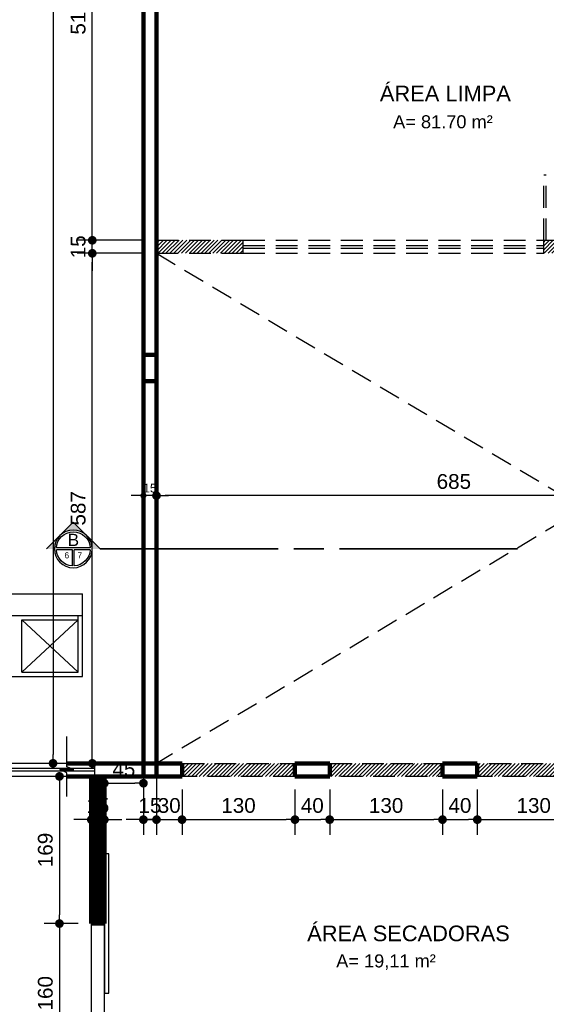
# Model space of a CAD drawing. Header units: metres. Extents: x -44 to 208, y -13 to 238.
# Tile 107 of 154: x 23 to 29, y 207 to 218. Entities that reach past the tile are written whole.
import ezdxf
from ezdxf.enums import TextEntityAlignment as Align

# ---------------------------------------------------------------- set-up
doc = ezdxf.new("R2010")
doc.units = ezdxf.units.M
doc.header["$MEASUREMENT"] = 0
doc.linetypes.add('DASHED2', pattern=[9.525, 6.35, -3.175])
doc.linetypes.add('HIDDEN', pattern=[0.375, 0.25, -0.125])
doc.layers.add('ALV-ALT', color=7, linetype='Continuous', lineweight=90)
for name, color, linetype in [('ALV-CONS', 12, 'Continuous'), ('ALV-DEM', 41, 'HIDDEN'), ('CTA-GER', 35, 'Continuous'), ('HTC-EST', 253, 'Continuous'), ('PIS-DSN', 40, 'Continuous'), ('PROJEÇÃO', 6, 'DASHED2'), ('SMB-GER', 9, 'Continuous'), ('TXT-AMB', 25, 'Continuous'), ('TXT-ESP', 40, 'Continuous')]:
    doc.layers.add(name, color=color, linetype=linetype)
doc.styles.add('Griffe', font='arial.ttf')
doc.styles.add('Texto Ambiente 1-50', font='arial.ttf', dxfattribs={"height": 0.12})
doc.styles.add('Texto Cota', font='arial.ttf')
doc.styles.add('Texto Especificacao 1-50', font='arial.ttf', dxfattribs={"height": 0.1})
doc.dimstyles.new('ARQ-1-100', dxfattribs={"dimscale": 0, "dimtxt": 0.17, "dimasz": 0.1, "dimexe": 0.175, "dimexo": 0.15, "dimgap": 0.075, "dimtad": 1, "dimdec": 0, "dimlfac": 100, "dimzin": 1, "dimdsep": 46, "dimtxsty": 'Texto Cota', "dimblk1": 'DOT', "dimblk2": 'DOT', "dimsah": 1, "dimcen": 0.2, "dimclrd": 256, "dimclre": 256, "dimclrt": 15, "dimaunit": 1, "dimazin": 0, "dimtfac": 1.8, "dimtdec": 0, "dimtix": 1, "dimtmove": 2, "dimatfit": 1, "dimldrblk": 'DOT', "dimfxl": 1, "dimtolj": 1, "dimtzin": 4, "dimlwd": -1, "dimarcsym": 0})
doc.dimstyles.new('ARQ-1-50', dxfattribs={"dimscale": 0, "dimtxt": 0.1, "dimasz": 0.07, "dimexe": 0.075, "dimexo": 0.1, "dimgap": 0.035, "dimtad": 1, "dimdec": 0, "dimlfac": 100, "dimzin": 1, "dimdsep": 46, "dimtxsty": 'Texto Cota', "dimblk": 'DOT', "dimcen": 0.1, "dimclrd": 256, "dimclre": 256, "dimclrt": 15, "dimaunit": 1, "dimadec": 0, "dimazin": 0, "dimtfac": 1.8, "dimtdec": 0, "dimtix": 1, "dimtmove": 2, "dimatfit": 1, "dimldrblk": 'DOT', "dimfxl": 1, "dimtolj": 1, "dimtzin": 4, "dimlwd": -1, "dimarcsym": 0})

# ---------------------------------------------------------------- blocks, each defined once
blk = doc.blocks.new('A$C19E358C8')
at = {"layer": 'ALV-DEM'}
h = blk.add_hatch(dxfattribs=at)
h.set_pattern_fill('LINE', color=256, scale=0.01, angle=45)
h.set_pattern_definition([(45, (77.251412, -66.988773), (-0.02245064, 0.02245064), [])])
h.paths.add_polyline_path([(-5.85, -4.95), (-9.85, -4.95), (-9.85, -5.1), (-5.85, -5.1)])
h.paths.add_polyline_path([(-1, -4.95), (-3.35, -4.95), (-3.35, -4.75), (-3.5, -4.75), (-3.5, -4.95), (-4.45, -4.95), (-4.45, -5.1), (-1, -5.1)])
h.paths.add_polyline_path([(-4.7, -4.95), (-4.95, -4.95), (-4.95, -5.1), (-4.7, -5.1)])
h.paths.add_polyline_path([(-3.35, 0), (-3.5, 0), (-3.5, -3.85), (-3.35, -3.85)])
h.paths.add_polyline_path([(0, -4.95), (-0.1, -4.95), (-0.1, -5.1), (0, -5.1)])
h.paths.add_polyline_path([(-8.85, -12.83), (-9.85, -12.83), (-9.85, -12.98), (-8.85, -12.98)])
h.paths.add_polyline_path([(-3.89, -12.83), (-5.39, -12.83), (-5.39, -12.98), (-3.89, -12.98)])
h.paths.add_polyline_path([(0, -12.83), (-0.89, -12.83), (-0.89, -12.98), (-0.89, -12.98), (0, -12.98)])
h.paths.add_polyline_path([(2.5, -13.9), (1.25, -13.9), (1.25, -13.8), (1.1, -13.8), (1.1, -14.15), (1.25, -14.15), (1.25, -14.05), (2.5, -14.05)])
h.paths.add_polyline_path([(1.25, -13), (1.1, -13), (1.1, -13.1), (1.25, -13.1)])
h.paths.add_polyline_path([(2.5, -14.95), (1.25, -14.95), (1.25, -14.85), (1.1, -14.85), (1.1, -15.2), (1.25, -15.2), (1.25, -15.1), (2.5, -15.1)])
h.paths.add_polyline_path([(2.5, -16), (1.25, -16), (1.25, -15.9), (1.1, -15.9), (1.1, -16.15), (2.5, -16.15)])
for p, q in [((-5.39, -12.83), (-5.39, -12.08)), ((-5.36, -12.08), (-5.39, -12.08)), ((-5.36, -12.83), (-5.36, -12.08)), ((-9.85, -12.83), (-8.85, -12.83)), ((-8.85, -12.98), (-8.85, -12.83)), ((-8.85, -12.83), (-5.39, -12.83)), ((-8.85, -12.89), (-5.39, -12.89)), ((-5.39, -12.98), (-5.39, -12.83)), ((-5.39, -12.83), (-3.89, -12.83)), ((-9.85, -12.98), (-8.85, -12.98)), ((-8.85, -12.92), (-5.39, -12.92)), ((-8.85, -12.98), (-5.39, -12.98)), ((-3.89, -12.98), (-5.39, -12.98))]:
    blk.add_line(p, q, dxfattribs=at)
blk = doc.blocks.new('_DOT')
at = {"color": 0, "linetype": 'ByBlock'}
blk.add_line((-0.5, 0), (-1, 0), dxfattribs=at)
at = {"color": 0, "linetype": 'ByBlock', "const_width": 0.5}
blk.add_lwpolyline([(-0.25, 0, 1), (0.25, 0, 1)], format="xyb", close=True, dxfattribs=at)
blk = doc.blocks.new('*D4296')
at = {"layer": 'CTA-GER', "lineweight": -2, "transparency": 16777216}
for p, q in [((24.352, 212.333), (24.352, 212.661)), ((31.202, 212.608), (31.202, 212.311))]:
    blk.add_line(p, q, dxfattribs=at)
at = {"layer": 'CTA-GER', "transparency": 16777216}
blk.add_line((31.102, 212.486), (24.452, 212.486), dxfattribs=at)
at = {"layer": 'Defpoints', "color": 0, "transparency": 16777216}
for p in [(31.202, 212.758), (24.352, 212.486), (24.352, 212.183)]:
    blk.add_point(p, dxfattribs=at)
at = {"layer": 'CTA-GER', "transparency": 16777216, "xscale": 0.1, "yscale": 0.1, "zscale": 0.1, "rotation": 180}
blk.add_blockref('_DOT', (24.352, 212.486), dxfattribs=at)
at = {"layer": 'CTA-GER', "transparency": 16777216, "xscale": 0.1, "yscale": 0.1, "zscale": 0.1}
blk.add_blockref('_DOT', (31.202, 212.486), dxfattribs=at)
at = {"layer": 'CTA-GER', "color": 15, "transparency": 16777216, "insert": (27.777, 212.648), "char_height": 0.17, "attachment_point": 5, "style": 'Texto Cota'}
blk.add_mtext('\\A1;685', dxfattribs=at)
blk = doc.blocks.new('*D4297')
at = {"layer": 'CTA-GER', "transparency": 16777216}
for p, q in [((24.132, 212.486), (24.062, 212.486)), ((24.352, 212.486), (24.202, 212.486)), ((24.422, 212.486), (24.492, 212.486))]:
    blk.add_line(p, q, dxfattribs=at)
at = {"layer": 'CTA-GER', "lineweight": -2, "transparency": 16777216}
for p, q in [((24.202, 212.5), (24.202, 212.561)), ((24.352, 212.48), (24.352, 212.561))]:
    blk.add_line(p, q, dxfattribs=at)
at = {"layer": 'Defpoints', "color": 0, "transparency": 16777216}
for p in [(24.202, 212.486), (24.202, 212.4), (24.352, 212.38)]:
    blk.add_point(p, dxfattribs=at)
at = {"layer": 'CTA-GER', "transparency": 16777216, "xscale": 0.07, "yscale": 0.07, "zscale": 0.07}
blk.add_blockref('_DOT', (24.202, 212.486), dxfattribs=at)
at = {"layer": 'CTA-GER', "transparency": 16777216, "xscale": 0.07, "yscale": 0.07, "zscale": 0.07, "rotation": 180}
blk.add_blockref('_DOT', (24.352, 212.486), dxfattribs=at)
at = {"layer": 'CTA-GER', "color": 15, "transparency": 16777216, "insert": (24.277, 212.572), "char_height": 0.1, "attachment_point": 5, "style": 'Texto Cota'}
blk.add_mtext('\\A1;15', dxfattribs=at)
blk = doc.blocks.new('*D4338')
at = {"layer": 'CTA-GER', "lineweight": -2, "transparency": 16777216}
for p, q in [((23.452, 209.255), (23.06, 209.255)), ((23.452, 207.561), (23.06, 207.561))]:
    blk.add_line(p, q, dxfattribs=at)
at = {"layer": 'CTA-GER', "transparency": 16777216}
blk.add_line((23.235, 209.155), (23.235, 207.661), dxfattribs=at)
at = {"layer": 'Defpoints', "color": 0, "transparency": 16777216}
for p in [(23.602, 209.255), (23.235, 207.561), (23.602, 207.561)]:
    blk.add_point(p, dxfattribs=at)
at = {"layer": 'CTA-GER', "transparency": 16777216, "xscale": 0.1, "yscale": 0.1, "zscale": 0.1}
for p, rotation in [((23.235, 209.255), 90), ((23.235, 207.561), 270)]:
    blk.add_blockref('_DOT', p, dxfattribs=dict(at, rotation=rotation))
at = {"layer": 'CTA-GER', "color": 15, "transparency": 16777216, "insert": (23.073, 208.408), "char_height": 0.17, "attachment_point": 5, "rotation": 90, "style": 'Texto Cota'}
blk.add_mtext('\\A1;169', dxfattribs=at)
blk = doc.blocks.new('*D4339')
at = {"layer": 'CTA-GER', "lineweight": -2, "transparency": 16777216}
for p, q in [((23.452, 207.561), (23.06, 207.561)), ((23.452, 205.957), (23.06, 205.957))]:
    blk.add_line(p, q, dxfattribs=at)
at = {"layer": 'CTA-GER', "transparency": 16777216}
blk.add_line((23.235, 207.461), (23.235, 206.057), dxfattribs=at)
at = {"layer": 'Defpoints', "color": 0, "transparency": 16777216}
for p in [(23.602, 207.561), (23.235, 205.957), (23.602, 205.957)]:
    blk.add_point(p, dxfattribs=at)
at = {"layer": 'CTA-GER', "transparency": 16777216, "xscale": 0.1, "yscale": 0.1, "zscale": 0.1}
for p, rotation in [((23.235, 207.561), 90), ((23.235, 205.957), 270)]:
    blk.add_blockref('_DOT', p, dxfattribs=dict(at, rotation=rotation))
at = {"layer": 'CTA-GER', "color": 15, "transparency": 16777216, "insert": (23.073, 206.759), "char_height": 0.17, "attachment_point": 5, "rotation": 90, "style": 'Texto Cota'}
blk.add_mtext('\\A1;160', dxfattribs=at)
blk = doc.blocks.new('ENTORNO')
at = {"layer": 'HTC-EST'}
for p, q in [((95.909, -21.309), (99.459, -21.309)), ((99.459, -22.259), (99.459, -21.309)), ((97.309, -21.559), (99.459, -21.559)), ((98.759, -21.609), (99.409, -22.209)), ((98.759, -22.209), (99.409, -21.609)), ((98.759, -22.209), (98.759, -21.609)), ((98.759, -21.609), (99.409, -21.609)), ((99.409, -22.209), (99.409, -21.559)), ((98.759, -22.209), (99.409, -22.209)), ((94.109, -22.259), (99.459, -22.259)), ((99.599, -23.259), (97.479, -23.259)), ((99.599, -23.319), (97.479, -23.319)), ((99.599, -23.409), (99.599, -23.259)), ((99.599, -23.259), (100.159, -23.259)), ((99.599, -23.349), (97.479, -23.349)), ((99.599, -23.409), (97.479, -23.409))]:
    blk.add_line(p, q, dxfattribs=at)
blk = doc.blocks.new('*D4430')
at = {"layer": 'CTA-GER', "lineweight": -2, "transparency": 16777216}
for p, q in [((24.202, 215.275), (23.438, 215.275)), ((24.052, 209.405), (23.438, 209.405))]:
    blk.add_line(p, q, dxfattribs=at)
at = {"layer": 'CTA-GER', "transparency": 16777216}
blk.add_line((23.613, 209.505), (23.613, 215.175), dxfattribs=at)
at = {"layer": 'Defpoints', "color": 0, "transparency": 16777216}
for p in [(23.613, 215.275), (24.352, 215.275), (24.202, 209.405)]:
    blk.add_point(p, dxfattribs=at)
at = {"layer": 'CTA-GER', "transparency": 16777216, "xscale": 0.1, "yscale": 0.1, "zscale": 0.1}
for p, rotation in [((23.613, 215.275), 90), ((23.613, 209.405), 270)]:
    blk.add_blockref('_DOT', p, dxfattribs=dict(at, rotation=rotation))
at = {"layer": 'CTA-GER', "color": 15, "transparency": 16777216, "insert": (23.451, 212.34), "char_height": 0.17, "attachment_point": 5, "rotation": 90, "style": 'Texto Cota'}
blk.add_mtext('\\A1;587', dxfattribs=at)
blk = doc.blocks.new('*D4433')
at = {"layer": 'CTA-GER', "lineweight": -2, "transparency": 16777216}
for p, q in [((24.352, 228.255), (22.986, 228.255)), ((24.408, 209.405), (22.986, 209.405))]:
    blk.add_line(p, q, dxfattribs=at)
at = {"layer": 'CTA-GER', "transparency": 16777216}
blk.add_line((23.161, 228.155), (23.161, 209.505), dxfattribs=at)
at = {"layer": 'Defpoints', "color": 0, "transparency": 16777216}
for p in [(24.502, 228.255), (23.161, 209.405), (24.558, 209.405)]:
    blk.add_point(p, dxfattribs=at)
at = {"layer": 'CTA-GER', "transparency": 16777216, "xscale": 0.1, "yscale": 0.1, "zscale": 0.1}
for p, rotation in [((23.161, 228.255), 90), ((23.161, 209.405), 270)]:
    blk.add_blockref('_DOT', p, dxfattribs=dict(at, rotation=rotation))
at = {"layer": 'CTA-GER', "color": 15, "transparency": 16777216, "insert": (22.999, 218.83), "char_height": 0.17, "attachment_point": 5, "rotation": 90, "style": 'Texto Cota'}
blk.add_mtext('\\A1;1885', dxfattribs=at)
blk = doc.blocks.new('*D4438')
at = {"layer": 'CTA-GER', "transparency": 16777216}
for p, q in [((23.613, 215.525), (23.613, 215.625)), ((23.613, 215.275), (23.613, 215.425)), ((23.613, 215.175), (23.613, 215.075))]:
    blk.add_line(p, q, dxfattribs=at)
at = {"layer": 'CTA-GER', "lineweight": -2, "transparency": 16777216}
for p, q in [((24.202, 215.425), (23.438, 215.425)), ((24.202, 215.275), (23.438, 215.275))]:
    blk.add_line(p, q, dxfattribs=at)
at = {"layer": 'Defpoints', "color": 0, "transparency": 16777216}
for p in [(23.613, 215.425), (24.352, 215.425), (24.352, 215.275)]:
    blk.add_point(p, dxfattribs=at)
at = {"layer": 'CTA-GER', "transparency": 16777216, "xscale": 0.1, "yscale": 0.1, "zscale": 0.1}
for p, rotation in [((23.613, 215.425), 270), ((23.613, 215.275), 90)]:
    blk.add_blockref('_DOT', p, dxfattribs=dict(at, rotation=rotation))
at = {"layer": 'CTA-GER', "color": 15, "transparency": 16777216, "insert": (23.451, 215.35), "char_height": 0.17, "attachment_point": 5, "rotation": 90, "style": 'Texto Cota'}
blk.add_mtext('\\A1;15', dxfattribs=at)
blk = doc.blocks.new('*D4439')
at = {"layer": 'CTA-GER', "lineweight": -2, "transparency": 16777216}
for p, q in [((25.917, 220.555), (23.438, 220.555)), ((24.202, 215.425), (23.438, 215.425))]:
    blk.add_line(p, q, dxfattribs=at)
at = {"layer": 'CTA-GER', "transparency": 16777216}
blk.add_line((23.613, 215.525), (23.613, 220.455), dxfattribs=at)
at = {"layer": 'Defpoints', "color": 0, "transparency": 16777216}
for p in [(23.613, 220.555), (26.067, 220.555), (24.352, 215.425)]:
    blk.add_point(p, dxfattribs=at)
at = {"layer": 'CTA-GER', "transparency": 16777216, "xscale": 0.1, "yscale": 0.1, "zscale": 0.1}
for p, rotation in [((23.613, 220.555), 90), ((23.613, 215.425), 270)]:
    blk.add_blockref('_DOT', p, dxfattribs=dict(at, rotation=rotation))
at = {"layer": 'CTA-GER', "color": 15, "transparency": 16777216, "insert": (23.451, 217.99), "char_height": 0.17, "attachment_point": 5, "rotation": 90, "style": 'Texto Cota'}
blk.add_mtext('\\A1;513', dxfattribs=at)
blk = doc.blocks.new('*D4442')
at = {"layer": 'CTA-GER', "transparency": 16777216}
for p, q in [((23.502, 208.757), (23.402, 208.757)), ((23.602, 208.757), (23.752, 208.757)), ((23.852, 208.757), (23.952, 208.757))]:
    blk.add_line(p, q, dxfattribs=at)
at = {"layer": 'CTA-GER', "lineweight": -2, "transparency": 16777216}
for p, q in [((23.602, 208.836), (23.602, 208.582)), ((23.752, 208.836), (23.752, 208.582))]:
    blk.add_line(p, q, dxfattribs=at)
at = {"layer": 'Defpoints', "color": 0, "transparency": 16777216}
for p in [(23.602, 208.986), (23.752, 208.986), (23.752, 208.757)]:
    blk.add_point(p, dxfattribs=at)
at = {"layer": 'CTA-GER', "transparency": 16777216, "xscale": 0.1, "yscale": 0.1, "zscale": 0.1}
blk.add_blockref('_DOT', (23.602, 208.757), dxfattribs=at)
at = {"layer": 'CTA-GER', "transparency": 16777216, "xscale": 0.1, "yscale": 0.1, "zscale": 0.1, "rotation": 180}
blk.add_blockref('_DOT', (23.752, 208.757), dxfattribs=at)
at = {"layer": 'CTA-GER', "color": 15, "transparency": 16777216, "insert": (23.677, 208.919), "char_height": 0.17, "attachment_point": 5, "style": 'Texto Cota'}
blk.add_mtext('\\A1;15', dxfattribs=at)
blk = doc.blocks.new('*D4443')
at = {"layer": 'CTA-GER', "lineweight": -2, "transparency": 16777216}
for p, q in [((23.752, 209.255), (23.752, 209.001)), ((24.202, 209.255), (24.202, 209.001))]:
    blk.add_line(p, q, dxfattribs=at)
at = {"layer": 'CTA-GER', "transparency": 16777216}
blk.add_line((23.852, 209.176), (24.102, 209.176), dxfattribs=at)
at = {"layer": 'Defpoints', "color": 0, "transparency": 16777216}
for p in [(23.752, 209.405), (24.202, 209.405), (24.202, 209.176)]:
    blk.add_point(p, dxfattribs=at)
at = {"layer": 'CTA-GER', "transparency": 16777216, "xscale": 0.1, "yscale": 0.1, "zscale": 0.1, "rotation": 180}
blk.add_blockref('_DOT', (23.752, 209.176), dxfattribs=at)
at = {"layer": 'CTA-GER', "transparency": 16777216, "xscale": 0.1, "yscale": 0.1, "zscale": 0.1}
blk.add_blockref('_DOT', (24.202, 209.176), dxfattribs=at)
at = {"layer": 'CTA-GER', "color": 15, "transparency": 16777216, "insert": (23.977, 209.337), "char_height": 0.17, "attachment_point": 5, "style": 'Texto Cota'}
blk.add_mtext('\\A1;45', dxfattribs=at)
blk = doc.blocks.new('*D4444')
at = {"layer": 'CTA-GER', "lineweight": -2, "transparency": 16777216}
for p, q in [((24.202, 209.255), (24.202, 208.582)), ((24.352, 209.255), (24.352, 208.582))]:
    blk.add_line(p, q, dxfattribs=at)
at = {"layer": 'CTA-GER', "transparency": 16777216}
for p, q in [((24.102, 208.757), (24.002, 208.757)), ((24.202, 208.757), (24.352, 208.757)), ((24.452, 208.757), (24.552, 208.757))]:
    blk.add_line(p, q, dxfattribs=at)
at = {"layer": 'Defpoints', "color": 0, "transparency": 16777216}
for p in [(24.202, 209.405), (24.352, 209.405), (24.352, 208.757)]:
    blk.add_point(p, dxfattribs=at)
at = {"layer": 'CTA-GER', "transparency": 16777216, "xscale": 0.1, "yscale": 0.1, "zscale": 0.1}
blk.add_blockref('_DOT', (24.202, 208.757), dxfattribs=at)
at = {"layer": 'CTA-GER', "transparency": 16777216, "xscale": 0.1, "yscale": 0.1, "zscale": 0.1, "rotation": 180}
blk.add_blockref('_DOT', (24.352, 208.757), dxfattribs=at)
at = {"layer": 'CTA-GER', "color": 15, "transparency": 16777216, "insert": (24.277, 208.919), "char_height": 0.17, "attachment_point": 5, "style": 'Texto Cota'}
blk.add_mtext('\\A1;15', dxfattribs=at)
blk = doc.blocks.new('*D4445')
at = {"layer": 'CTA-GER', "lineweight": -2, "transparency": 16777216}
for p, q in [((24.352, 209.255), (24.352, 208.582)), ((24.647, 209.105), (24.647, 208.582))]:
    blk.add_line(p, q, dxfattribs=at)
at = {"layer": 'CTA-GER', "transparency": 16777216}
for p, q in [((24.252, 208.757), (24.152, 208.757)), ((24.352, 208.757), (24.647, 208.757)), ((24.747, 208.757), (24.847, 208.757))]:
    blk.add_line(p, q, dxfattribs=at)
at = {"layer": 'Defpoints', "color": 0, "transparency": 16777216}
for p in [(24.352, 209.405), (24.647, 209.255), (24.647, 208.757)]:
    blk.add_point(p, dxfattribs=at)
at = {"layer": 'CTA-GER', "transparency": 16777216, "xscale": 0.1, "yscale": 0.1, "zscale": 0.1}
blk.add_blockref('_DOT', (24.352, 208.757), dxfattribs=at)
at = {"layer": 'CTA-GER', "transparency": 16777216, "xscale": 0.1, "yscale": 0.1, "zscale": 0.1, "rotation": 180}
blk.add_blockref('_DOT', (24.647, 208.757), dxfattribs=at)
at = {"layer": 'CTA-GER', "color": 15, "transparency": 16777216, "insert": (24.499, 208.919), "char_height": 0.17, "attachment_point": 5, "style": 'Texto Cota'}
blk.add_mtext('\\A1;30', dxfattribs=at)
blk = doc.blocks.new('*D4446')
at = {"layer": 'CTA-GER', "lineweight": -2, "transparency": 16777216}
for p, q in [((24.647, 209.105), (24.647, 208.582)), ((25.947, 209.105), (25.947, 208.582))]:
    blk.add_line(p, q, dxfattribs=at)
at = {"layer": 'CTA-GER', "transparency": 16777216}
blk.add_line((24.747, 208.757), (25.847, 208.757), dxfattribs=at)
at = {"layer": 'Defpoints', "color": 0, "transparency": 16777216}
for p in [(24.647, 209.255), (25.947, 209.255), (25.947, 208.757)]:
    blk.add_point(p, dxfattribs=at)
at = {"layer": 'CTA-GER', "transparency": 16777216, "xscale": 0.1, "yscale": 0.1, "zscale": 0.1, "rotation": 180}
blk.add_blockref('_DOT', (24.647, 208.757), dxfattribs=at)
at = {"layer": 'CTA-GER', "transparency": 16777216, "xscale": 0.1, "yscale": 0.1, "zscale": 0.1}
blk.add_blockref('_DOT', (25.947, 208.757), dxfattribs=at)
at = {"layer": 'CTA-GER', "color": 15, "transparency": 16777216, "insert": (25.297, 208.919), "char_height": 0.17, "attachment_point": 5, "style": 'Texto Cota'}
blk.add_mtext('\\A1;130', dxfattribs=at)
blk = doc.blocks.new('*D4447')
at = {"layer": 'CTA-GER', "lineweight": -2, "transparency": 16777216}
for p, q in [((25.947, 209.105), (25.947, 208.582)), ((26.347, 209.105), (26.347, 208.582))]:
    blk.add_line(p, q, dxfattribs=at)
at = {"layer": 'CTA-GER', "transparency": 16777216}
blk.add_line((26.047, 208.757), (26.247, 208.757), dxfattribs=at)
at = {"layer": 'Defpoints', "color": 0, "transparency": 16777216}
for p in [(25.947, 209.255), (26.347, 209.255), (26.347, 208.757)]:
    blk.add_point(p, dxfattribs=at)
at = {"layer": 'CTA-GER', "transparency": 16777216, "xscale": 0.1, "yscale": 0.1, "zscale": 0.1, "rotation": 180}
blk.add_blockref('_DOT', (25.947, 208.757), dxfattribs=at)
at = {"layer": 'CTA-GER', "transparency": 16777216, "xscale": 0.1, "yscale": 0.1, "zscale": 0.1}
blk.add_blockref('_DOT', (26.347, 208.757), dxfattribs=at)
at = {"layer": 'CTA-GER', "color": 15, "transparency": 16777216, "insert": (26.147, 208.919), "char_height": 0.17, "attachment_point": 5, "style": 'Texto Cota'}
blk.add_mtext('\\A1;40', dxfattribs=at)
blk = doc.blocks.new('*D4448')
at = {"layer": 'CTA-GER', "lineweight": -2, "transparency": 16777216}
for p, q in [((26.347, 209.105), (26.347, 208.582)), ((27.647, 209.105), (27.647, 208.582))]:
    blk.add_line(p, q, dxfattribs=at)
at = {"layer": 'CTA-GER', "transparency": 16777216}
blk.add_line((26.447, 208.757), (27.547, 208.757), dxfattribs=at)
at = {"layer": 'Defpoints', "color": 0, "transparency": 16777216}
for p in [(26.347, 209.255), (27.647, 209.255), (27.647, 208.757)]:
    blk.add_point(p, dxfattribs=at)
at = {"layer": 'CTA-GER', "transparency": 16777216, "xscale": 0.1, "yscale": 0.1, "zscale": 0.1, "rotation": 180}
blk.add_blockref('_DOT', (26.347, 208.757), dxfattribs=at)
at = {"layer": 'CTA-GER', "transparency": 16777216, "xscale": 0.1, "yscale": 0.1, "zscale": 0.1}
blk.add_blockref('_DOT', (27.647, 208.757), dxfattribs=at)
at = {"layer": 'CTA-GER', "color": 15, "transparency": 16777216, "insert": (26.997, 208.919), "char_height": 0.17, "attachment_point": 5, "style": 'Texto Cota'}
blk.add_mtext('\\A1;130', dxfattribs=at)
blk = doc.blocks.new('*D4449')
at = {"layer": 'CTA-GER', "lineweight": -2, "transparency": 16777216}
for p, q in [((27.647, 209.105), (27.647, 208.582)), ((28.047, 209.105), (28.047, 208.582))]:
    blk.add_line(p, q, dxfattribs=at)
at = {"layer": 'CTA-GER', "transparency": 16777216}
blk.add_line((27.747, 208.757), (27.947, 208.757), dxfattribs=at)
at = {"layer": 'Defpoints', "color": 0, "transparency": 16777216}
for p in [(27.647, 209.255), (28.047, 209.255), (28.047, 208.757)]:
    blk.add_point(p, dxfattribs=at)
at = {"layer": 'CTA-GER', "transparency": 16777216, "xscale": 0.1, "yscale": 0.1, "zscale": 0.1, "rotation": 180}
blk.add_blockref('_DOT', (27.647, 208.757), dxfattribs=at)
at = {"layer": 'CTA-GER', "transparency": 16777216, "xscale": 0.1, "yscale": 0.1, "zscale": 0.1}
blk.add_blockref('_DOT', (28.047, 208.757), dxfattribs=at)
at = {"layer": 'CTA-GER', "color": 15, "transparency": 16777216, "insert": (27.847, 208.919), "char_height": 0.17, "attachment_point": 5, "style": 'Texto Cota'}
blk.add_mtext('\\A1;40', dxfattribs=at)
blk = doc.blocks.new('*D4450')
at = {"layer": 'CTA-GER', "lineweight": -2, "transparency": 16777216}
for p, q in [((28.047, 209.105), (28.047, 208.582)), ((29.347, 209.105), (29.347, 208.582))]:
    blk.add_line(p, q, dxfattribs=at)
at = {"layer": 'CTA-GER', "transparency": 16777216}
blk.add_line((28.147, 208.757), (29.247, 208.757), dxfattribs=at)
at = {"layer": 'Defpoints', "color": 0, "transparency": 16777216}
for p in [(28.047, 209.255), (29.347, 209.255), (29.347, 208.757)]:
    blk.add_point(p, dxfattribs=at)
at = {"layer": 'CTA-GER', "transparency": 16777216, "xscale": 0.1, "yscale": 0.1, "zscale": 0.1, "rotation": 180}
blk.add_blockref('_DOT', (28.047, 208.757), dxfattribs=at)
at = {"layer": 'CTA-GER', "transparency": 16777216, "xscale": 0.1, "yscale": 0.1, "zscale": 0.1}
blk.add_blockref('_DOT', (29.347, 208.757), dxfattribs=at)
at = {"layer": 'CTA-GER', "color": 15, "transparency": 16777216, "insert": (28.697, 208.919), "char_height": 0.17, "attachment_point": 5, "style": 'Texto Cota'}
blk.add_mtext('\\A1;130', dxfattribs=at)
blk = doc.blocks.new('Corte dir-cima')
h = blk.add_hatch(color=256)
h.dxf.hatch_style = 1
h.paths.add_polyline_path([(8.189, 0.439), (7.75, 0.879), (7.311, 0.439, -0.414214)])
h = blk.add_hatch(color=256)
h.dxf.hatch_style = 1
h.paths.add_polyline_path([(7.311, 0.439, 0.198912), (7.129, 0), (6.871, 0)])
h = blk.add_hatch(color=256)
h.dxf.hatch_style = 1
h.paths.add_polyline_path([(8.189, 0.439), (8.629, 0), (8.371, 0, 0.198912)])
for p, q in [((6.871, 0), (7.75, 0.879)), ((8.629, 0), (7.75, 0.879)), ((7.192, 0.031), (8.308, 0.031)), ((7.129, -0.031), (7.129, -0.031)), ((7.192, -0.031), (7.719, -0.031)), ((7.719, -0.559), (7.719, -0.031)), ((7.781, -0.031), (8.308, -0.031)), ((7.781, -0.559), (7.781, -0.031))]:
    blk.add_line(p, q)
at = {"const_width": 0.05}
for points in [[(-6.871, 0), (-1, 0)], [(-0.5, 0), (0.5, 0)], [(1, 0), (6.871, 0)]]:
    blk.add_lwpolyline(points, dxfattribs=at)
blk.add_circle((7.75, 0), 0.621)
for start, end in [(3.1847, 176.8153), (183.1847, 266.8153), (273.1847, 356.8153)]:
    blk.add_arc((7.75, 0), 0.559, start, end)
at = {"style": 'Griffe'}
for tag, height, p in [('A', 0.4, (7.75, 0.295)), ('B', 0.2, (7.537, -0.213)), ('C', 0.2, (7.963, -0.213))]:
    blk.add_attdef(tag, text='', height=height, dxfattribs=at).set_placement(p, align=Align.MIDDLE_CENTER)

msp = doc.modelspace()

# ---------------------------------------------------------------- hatches: boundary and pattern name
at = {"layer": 'ALV-CONS'}
h = msp.add_hatch(dxfattribs=at)
h.set_pattern_fill('LINE', color=256, scale=0.08, angle=45)
h.set_pattern_definition([(45, (-54.386156, 108.869885), (-0.0070710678, 0.0070710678), [])])
h.paths.add_polyline_path([(23.752, 209.255), (23.602, 209.255), (23.602, 207.561), (23.752, 207.561), (23.752, 208.363)])
at = {"layer": 'ALV-DEM'}
h = msp.add_hatch(dxfattribs=at)
h.set_pattern_fill('LINE', color=256, scale=0.01, angle=45)
h.set_pattern_definition([(45, (103.0284, 161.266604), (-0.02245064, 0.02245064), [])])
h.paths.add_polyline_path([(24.977, 209.375), (24.967, 209.375), (24.967, 209.405), (24.647, 209.405), (24.647, 209.255), (24.977, 209.255)])
h.paths.add_polyline_path([(25.687, 209.405), (24.967, 209.405), (24.967, 209.375), (24.977, 209.375), (24.977, 209.255), (25.677, 209.255), (25.677, 209.375), (25.687, 209.375)])
h.paths.add_polyline_path([(25.947, 209.405), (25.687, 209.405), (25.687, 209.375), (25.677, 209.375), (25.677, 209.255), (25.947, 209.255)])
h = msp.add_hatch(dxfattribs=at)
h.set_pattern_fill('LINE', color=256, scale=0.01, angle=45)
h.set_pattern_definition([(45, (104.7284, 161.266604), (-0.02245064, 0.02245064), [])])
h.paths.add_polyline_path([(26.677, 209.375), (26.667, 209.375), (26.667, 209.405), (26.347, 209.405), (26.347, 209.255), (26.677, 209.255)])
h.paths.add_polyline_path([(27.387, 209.405), (26.667, 209.405), (26.667, 209.375), (26.677, 209.375), (26.677, 209.255), (27.377, 209.255), (27.377, 209.375), (27.387, 209.375)])
h.paths.add_polyline_path([(27.647, 209.405), (27.387, 209.405), (27.387, 209.375), (27.377, 209.375), (27.377, 209.255), (27.647, 209.255)])
h = msp.add_hatch(dxfattribs=at)
h.set_pattern_fill('LINE', color=256, scale=0.01, angle=45)
h.set_pattern_definition([(45, (106.4284, 161.26638), (-0.02245064, 0.02245064), [])])
h.paths.add_polyline_path([(28.377, 209.375), (28.367, 209.375), (28.367, 209.405), (28.047, 209.405), (28.047, 209.255), (28.377, 209.255)])
h.paths.add_polyline_path([(29.087, 209.405), (28.367, 209.405), (28.367, 209.375), (28.377, 209.375), (28.377, 209.255), (29.077, 209.255), (29.077, 209.375), (29.087, 209.375)])
h.paths.add_polyline_path([(29.347, 209.405), (29.087, 209.405), (29.087, 209.375), (29.077, 209.375), (29.077, 209.255), (29.347, 209.255)])

# ---------------------------------------------------------------- linework, layer by layer
at = {"layer": 'ALV-ALT'}
for p, q in [((24.202, 209.255), (24.202, 226.605)), ((24.352, 215.505), (24.352, 220.555)), ((24.352, 209.255), (24.352, 215.505)), ((23.319, 209.405), (24.647, 209.404)), ((24.647, 209.405), (24.647, 209.255)), ((25.947, 209.404), (26.347, 209.405)), ((25.947, 209.405), (25.947, 209.255)), ((26.347, 209.405), (26.347, 209.255)), ((28.047, 209.405), (27.647, 209.405)), ((27.647, 209.405), (27.647, 209.255)), ((28.047, 209.405), (28.047, 209.255)), ((24.647, 209.254), (23.319, 209.255)), ((23.602, 207.561), (23.602, 209.255)), ((23.752, 207.561), (23.752, 209.255)), ((26.347, 209.255), (25.947, 209.255)), ((28.047, 209.255), (27.647, 209.255)), ((23.752, 207.561), (23.602, 207.561))]:
    msp.add_line(p, q, dxfattribs=at)
msp.add_lwpolyline([(24.202, 214.105), (24.352, 214.105), (24.352, 213.805), (24.202, 213.805)], close=True, dxfattribs=at)
at = {"layer": 'ALV-DEM'}
for p, q in [((24.352, 215.275), (34.202, 209.406)), ((34.202, 215.275), (24.352, 209.405))]:
    msp.add_line(p, q, dxfattribs=at)
msp.add_lwpolyline([(24.647, 209.405), (25.947, 209.405), (25.947, 209.255), (24.647, 209.255)], close=True, dxfattribs=at)
msp.add_lwpolyline([(27.054, 209.405), (29.347, 209.405), (29.347, 209.255), (26.347, 209.255), (26.347, 209.405), (27.009, 209.405)], dxfattribs=at)
at = {"layer": 'PIS-DSN'}
msp.add_lwpolyline([(23.319, 209.022), (23.319, 209.296), (23.24, 209.334), (23.399, 209.334), (23.319, 209.366), (23.319, 209.714)], dxfattribs=at)
for points in [[(23.802, 208.363), (23.752, 208.363), (23.752, 206.759), (23.802, 206.759)], [(23.752, 207.561), (23.602, 207.561), (23.602, 205.957), (23.752, 205.957)]]:
    msp.add_lwpolyline(points, close=True, dxfattribs=at)
at = {"layer": 'PROJEÇÃO'}
for p, q in [((24.202, 214.105), (24.352, 214.105)), ((24.202, 213.805), (24.352, 213.805))]:
    msp.add_line(p, q, dxfattribs=at)

# ---------------------------------------------------------------- block references
msp.add_blockref('ENTORNO', (-75.957, 232.664))
at = {"layer": 'ALV-DEM'}
msp.add_blockref('A$C19E358C8', (34.202, 228.255), dxfattribs=at)
at = {"layer": 'SMB-GER'}
ref = msp.add_blockref('Corte dir-cima', (26.107, 211.873), dxfattribs=dict(at, xscale=-0.35, yscale=0.35, zscale=0.35))
ref.add_attrib('A', 'B', dxfattribs={"layer": '0', "height": 0.14, "style": 'Griffe'}).set_placement((23.396, 211.977), align=Align.MIDDLE_CENTER)
ref.add_attrib('B', '7', dxfattribs={"layer": '0', "height": 0.07, "style": 'Griffe'}).set_placement((23.469, 211.799), align=Align.MIDDLE_CENTER)
ref.add_attrib('C', '6', dxfattribs={"layer": '0', "height": 0.07, "style": 'Griffe'}).set_placement((23.32, 211.799), align=Align.MIDDLE_CENTER)

# ---------------------------------------------------------------- texts
at = {"layer": 'TXT-AMB', "char_height": 0.18, "width": 4.33081, "attachment_point": 1, "style": 'Texto Ambiente 1-50'}
for s, insert in [('ÁREA LIMPA', (26.925, 217.205)), ('ÁREA SECADORAS', (26.088, 207.538))]:
    msp.add_mtext(s, dxfattribs=dict(at, insert=insert))
at = {"layer": 'TXT-ESP', "style": 'Texto Especificacao 1-50'}
for s, p in [('A= 81.70 m²', (27.078, 216.714)), ('A= 19,11 m²', (26.422, 207.056))]:
    msp.add_text(s, height=0.15, dxfattribs=at).set_placement(p)

# ---------------------------------------------------------------- dimensions: what is measured, and where the dimension line sits
at = {"layer": 'CTA-GER'}
for base, p1, p2, picture, middle in [((23.161, 209.405), (24.502, 228.255), (24.558, 209.405), '*D4433', (22.999, 218.83)), ((23.613, 220.555), (24.352, 215.425), (26.067, 220.555), '*D4439', (23.451, 217.99)), ((23.613, 215.425), (24.352, 215.275), (24.352, 215.425), '*D4438', (23.451, 215.35)), ((23.613, 215.275), (24.202, 209.405), (24.352, 215.275), '*D4430', (23.451, 212.34)), ((23.235, 207.561), (23.602, 209.255), (23.602, 207.561), '*D4338', (23.073, 208.408)), ((23.235, 205.957), (23.602, 207.561), (23.602, 205.957), '*D4339', (23.073, 206.759))]:
    dim = msp.add_linear_dim(base=base, p1=p1, p2=p2, angle=90, dimstyle='ARQ-1-100', override={"dimscale": 1}, dxfattribs=at)
    dim.commit()
    dim.dimension.update_dxf_attribs({"geometry": picture, "text_midpoint": middle})
for base, p1, p2, dimstyle, picture, middle in [((24.352, 212.486), (31.202, 212.758), (24.352, 212.183), 'ARQ-1-100', '*D4296', (27.777, 212.648)), ((24.202, 212.486), (24.352, 212.38), (24.202, 212.4), 'ARQ-1-50', '*D4297', (24.277, 212.572)), ((24.202, 209.176), (23.752, 209.405), (24.202, 209.405), 'ARQ-1-100', '*D4443', (23.977, 209.337)), ((24.352, 208.757), (24.202, 209.405), (24.352, 209.405), 'ARQ-1-100', '*D4444', (24.277, 208.919)), ((24.64699, 208.757282), (24.351989, 209.404933), (24.64699, 209.254933), 'ARQ-1-100', '*D4445', (24.499489, 208.919138)), ((25.947, 208.757), (24.647, 209.255), (25.947, 209.255), 'ARQ-1-100', '*D4446', (25.297, 208.919)), ((26.347, 208.757), (25.947, 209.255), (26.347, 209.255), 'ARQ-1-100', '*D4447', (26.147, 208.919)), ((27.647, 208.757), (26.347, 209.255), (27.647, 209.255), 'ARQ-1-100', '*D4448', (26.997, 208.919)), ((28.047, 208.757), (27.647, 209.255), (28.047, 209.255), 'ARQ-1-100', '*D4449', (27.847, 208.919)), ((29.347, 208.757), (28.047, 209.255), (29.347, 209.255), 'ARQ-1-100', '*D4450', (28.697, 208.919)), ((23.752, 208.757), (23.602, 208.986), (23.752, 208.986), 'ARQ-1-100', '*D4442', (23.677, 208.919))]:
    dim = msp.add_linear_dim(base=base, p1=p1, p2=p2, dimstyle=dimstyle, override={"dimscale": 1}, dxfattribs=at)
    dim.commit()
    dim.dimension.update_dxf_attribs({"geometry": picture, "text_midpoint": middle})

doc.saveas('drawing.dxf')
